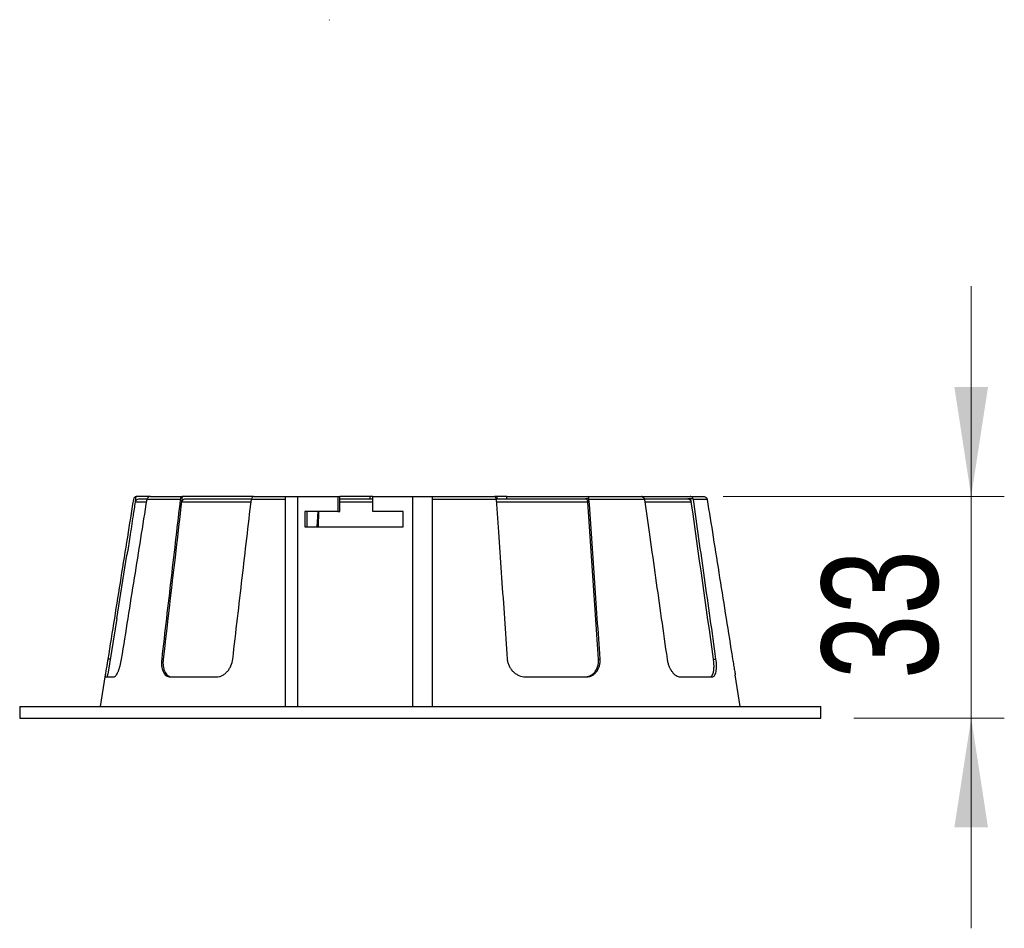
# Model space of a CAD drawing. Header units: millimetres. Extents: x 58 to 97, y 55 to 167.
# Tile 2 of 4: x 59 to 88, y 106 to 134. Entities that reach past the tile are written whole.
import ezdxf

# ---------------------------------------------------------------- set-up
doc = ezdxf.new("R2010")
doc.units = ezdxf.units.MM
doc.styles.add('SLDTEXTSTYLE0', font='TXT', dxfattribs={"width": 0.75})
doc.dimstyles.new('SLDDIMSTYLE0', dxfattribs={"dimtxt": 3.5, "dimasz": 3.302, "dimexe": 0, "dimexo": 0.0625, "dimgap": 0.875, "dimtad": 1, "dimdec": 0, "dimlfac": 5, "dimrnd": 1e-09, "dimzin": 12, "dimdsep": 46, "dimtxsty": 'SLDTEXTSTYLE0', "dimsah": 1, "dimcen": 0.09, "dimadec": 0, "dimazin": 3, "dimtfac": 1, "dimtdec": 0, "dimtmove": 0, "dimatfit": 0, "dimfxl": 0, "dimfrac": 2, "dimtolj": 1, "dimtzin": 12, "dimarcsym": 0})

# ---------------------------------------------------------------- blocks, each defined once
blk = doc.blocks.new('_D')
at = {"color": 7, "linetype": 'Continuous', "lineweight": 18}
for p, q in [((87.405, 119.375), (87.405, 125.725)), ((79.916, 119.375), (88.405, 119.375)), ((87.405, 119.375), (87.405, 112.679)), ((83.864, 112.679), (88.405, 112.679)), ((87.405, 112.679), (87.405, 106.329))]:
    blk.add_line(p, q, dxfattribs=at)
for points in [[(87.405, 119.375), (87.913, 122.677), (86.897, 122.677)], [(87.405, 112.679), (86.897, 109.377), (87.913, 109.377)]]:
    blk.add_solid(points, dxfattribs=at)
at = {"color": 7, "linetype": 'Continuous', "lineweight": 18, "insert": (82.894, 113.854), "char_height": 3.5, "attachment_point": 1, "rotation": 90, "style": 'SLDTEXTSTYLE0'}
blk.add_mtext('33', dxfattribs=at)

msp = doc.modelspace()

# ---------------------------------------------------------------- linework, layer by layer
at = {"color": 7, "linetype": 'Continuous'}
msp.add_line((68.023, 133.773), (68.018, 133.756), dxfattribs=at)
at = {"color": 7, "linetype": 'Continuous', "lineweight": 25}
for p, q in [((62.621, 119.375), (62.211, 119.375)), ((63.521, 119.284), (62.519, 119.284)), ((62.533, 119.323), (62.533, 119.323)), ((62.621, 119.375), (63.609, 119.375)), ((65.733, 119.375), (63.609, 119.375)), ((65.678, 119.323), (65.679, 119.323)), ((65.733, 119.375), (66.692, 119.375)), ((66.692, 119.375), (66.692, 113.025)), ((66.692, 119.375), (67.065, 119.375)), ((67.065, 119.375), (68.279, 119.375)), ((68.279, 119.375), (68.279, 118.915)), ((68.279, 119.375), (68.343, 119.375)), ((68.343, 118.915), (68.343, 119.375)), ((69.259, 119.375), (68.343, 119.375)), ((69.259, 119.296), (69.259, 119.375)), ((69.339, 119.375), (69.259, 119.375)), ((69.339, 118.915), (69.339, 119.375)), ((69.339, 119.375), (70.533, 119.375)), ((70.533, 119.375), (71.126, 119.375)), ((71.126, 119.375), (71.126, 113.025)), ((71.126, 119.375), (73.031, 119.375)), ((73.06, 119.284), (71.126, 119.284)), ((73.094, 119.375), (73.033, 119.375)), ((73.036, 119.351), (73.035, 119.374)), ((73.094, 119.296), (73.094, 119.375)), ((73.387, 119.375), (73.094, 119.375)), ((73.387, 119.296), (73.387, 119.375)), ((73.387, 119.375), (75.804, 119.375)), ((75.856, 119.296), (75.763, 119.296)), ((75.804, 119.375), (77.455, 119.375)), ((75.856, 119.296), (75.857, 119.323)), ((75.857, 119.323), (75.858, 119.323)), ((77.539, 119.284), (75.864, 119.284)), ((77.455, 119.375), (78.916, 119.375)), ((79.003, 119.296), (78.852, 119.296)), ((78.916, 119.375), (79.326, 119.375)), ((79.003, 119.296), (79.003, 119.323)), ((79.003, 119.323), (79.004, 119.323)), ((79.432, 119.284), (79.017, 119.284)), ((68.279, 118.915), (67.286, 118.915)), ((67.286, 118.915), (67.286, 118.455)), ((67.351, 118.455), (67.351, 118.915)), ((67.654, 118.455), (67.681, 118.915)), ((67.681, 118.453), (67.708, 118.915)), ((67.695, 118.915), (67.681, 118.455)), ((68.279, 118.915), (68.343, 118.915)), ((70.251, 118.915), (69.339, 118.915)), ((70.251, 118.455), (70.251, 118.915)), ((67.286, 118.455), (70.251, 118.455)), ((61.606, 115.686), (61.912, 117.604)), ((61.606, 115.686), (61.334, 114.004)), ((61.411, 114.462), (61.336, 114.462)), ((63.006, 114.462), (62.96, 114.462)), ((76.154, 114.462), (76.2, 114.462)), ((79.624, 114.462), (79.699, 114.462)), ((61.256, 113.989), (61.104, 113.025)), ((61.249, 113.922), (61.52, 113.922)), ((63.217, 113.922), (64.619, 113.922)), ((73.952, 113.922), (75.783, 113.922)), ((78.619, 113.922), (79.583, 113.922)), ((80.433, 113.025), (80.28, 113.989)), ((58.672, 113.025), (58.672, 112.679)), ((58.672, 113.025), (70.768, 113.025)), ((70.768, 113.025), (82.864, 113.025)), ((82.864, 112.679), (82.864, 113.025)), ((58.672, 112.679), (70.768, 112.679)), ((70.768, 112.679), (82.864, 112.679))]:
    msp.add_line(p, q, dxfattribs=at)
at = {"color": 1, "linetype": 'Continuous', "lineweight": 25}
for p, q in [((66.692, 119.284), (65.668, 119.284)), ((67.065, 119.375), (67.065, 113.025)), ((70.533, 119.375), (70.533, 113.025))]:
    msp.add_line(p, q, dxfattribs=at)
at = {"color": 7, "linetype": 'Continuous', "lineweight": 25, "flags": 128}
for points in [[(62.166, 119.205), (62.18, 119.296), (62.193, 119.374)], [(63.571, 119.205), (63.583, 119.296), (63.593, 119.374)]]:
    msp.add_lwpolyline(points, dxfattribs=at)
at = {"color": 7, "linetype": 'Continuous', "lineweight": 25}
for centre, radius, start, end in [((62.622, 119.273), 0.102, 90.5423, 150.6031), ((65.744, 119.31), 0.0663, 99.2757, 168.1387), ((75.793, 119.31), 0.0663, 11.8607, 80.7246), ((78.915, 119.273), 0.102, 29.3973, 89.4572)]:
    msp.add_arc(centre, radius, start, end, dxfattribs=at)
for points, knots in [([(62.105, 119.284), (62.044, 118.905), (61.984, 118.526), (61.923, 118.147), (61.858, 117.738), (61.793, 117.328), (61.727, 116.919), (61.597, 116.1), (61.467, 115.281), (61.336, 114.462)], [0.00046139, 0.00046139, 0.00046139, 0.00046139, 0.00622002, 0.00622002, 0.00622002, 0.01244004, 0.01244004, 0.01244004, 0.02488009, 0.02488009, 0.02488009, 0.02488009]), ([(61.75, 114.462), (61.816, 114.872), (61.881, 115.281), (61.946, 115.691), (62.011, 116.1), (62.076, 116.509), (62.142, 116.919), (62.267, 117.707), (62.393, 118.496), (62.519, 119.284)], [0, 0, 0, 0, 0.00622002, 0.00622002, 0.00622002, 0.01244004, 0.01244004, 0.01244004, 0.0244187, 0.0244187, 0.0244187, 0.0244187]), ([(62.194, 119.374), (62.172, 119.37), (62.152, 119.36), (62.12, 119.328), (62.108, 119.307), (62.105, 119.284)], [0, 0, 0, 0, 0.5, 0.5, 1, 1, 1, 1]), ([(62.166, 119.205), (62.17, 119.231), (62.183, 119.254), (62.222, 119.287), (62.247, 119.296), (62.273, 119.296)], [0, 0, 0, 0, 0.5, 0.5, 1, 1, 1, 1]), ([(62.273, 119.296), (62.269, 119.296), (62.261, 119.296), (62.334, 119.296), (62.425, 119.296), (62.5, 119.296), (62.523, 119.296)], [0, 0, 0, 0, 0.299995, 0.63317, 0.884107, 1, 1, 1, 1]), ([(63.521, 119.284), (63.477, 118.905), (63.432, 118.526), (63.388, 118.147), (63.341, 117.738), (63.293, 117.328), (63.245, 116.919), (63.15, 116.1), (63.055, 115.281), (62.96, 114.462)], [0.00046139, 0.00046139, 0.00046139, 0.00046139, 0.00622002, 0.00622002, 0.00622002, 0.01244004, 0.01244004, 0.01244004, 0.02488009, 0.02488009, 0.02488009, 0.02488009]), ([(63.578, 119.374), (63.564, 119.37), (63.551, 119.36), (63.531, 119.328), (63.523, 119.307), (63.521, 119.284)], [0, 0, 0, 0, 0.5, 0.5, 1, 1, 1, 1]), ([(63.571, 119.205), (63.574, 119.231), (63.585, 119.254), (63.618, 119.287), (63.639, 119.296), (63.661, 119.296)], [0, 0, 0, 0, 0.5, 0.5, 1, 1, 1, 1]), ([(63.661, 119.296), (63.803, 119.296), (64.101, 119.296), (64.581, 119.296), (65.072, 119.296), (65.424, 119.296), (65.63, 119.296), (65.671, 119.296)], [0, 0, 0, 0, 0.2502403, 0.5281572, 0.737476, 0.946794, 1, 1, 1, 1]), ([(65.107, 114.462), (65.155, 114.872), (65.202, 115.281), (65.25, 115.691), (65.298, 116.1), (65.345, 116.509), (65.393, 116.919), (65.485, 117.707), (65.576, 118.496), (65.668, 119.284)], [0, 0, 0, 0, 0.00622002, 0.00622002, 0.00622002, 0.01244004, 0.01244004, 0.01244004, 0.0244187, 0.0244187, 0.0244187, 0.0244187]), ([(68.343, 119.296), (68.384, 119.296), (68.683, 119.296), (69.018, 119.296), (69.314, 119.296), (69.339, 119.296)], [0, 0, 0, 0, 0.1251173, 0.9239658, 1, 1, 1, 1]), ([(73.007, 119.374), (73.021, 119.37), (73.033, 119.36), (73.052, 119.328), (73.058, 119.307), (73.06, 119.284)], [0, 0, 0, 0, 0.5, 0.5, 1, 1, 1, 1]), ([(73.058, 119.296), (73.278, 119.296), (73.759, 119.296), (74.409, 119.296), (75.013, 119.296), (75.442, 119.296), (75.686, 119.296), (75.763, 119.296)], [0, 0, 0, 0, 0.2287319, 0.4993519, 0.7031751, 0.9069973, 1, 1, 1, 1]), ([(73.06, 119.284), (73.086, 118.905), (73.113, 118.526), (73.139, 118.147), (73.168, 117.738), (73.196, 117.328), (73.225, 116.919), (73.282, 116.1), (73.338, 115.281), (73.395, 114.462)], [0.00046139, 0.00046139, 0.00046139, 0.00046139, 0.00622002, 0.00622002, 0.00622002, 0.01244004, 0.01244004, 0.01244004, 0.02488009, 0.02488009, 0.02488009, 0.02488009]), ([(75.763, 119.296), (75.778, 119.296), (75.793, 119.287), (75.815, 119.254), (75.822, 119.231), (75.824, 119.205)], [0, 0, 0, 0, 0.5, 0.5, 1, 1, 1, 1]), ([(76.2, 114.462), (76.172, 114.872), (76.143, 115.281), (76.115, 115.691), (76.086, 116.1), (76.058, 116.509), (76.029, 116.919), (75.974, 117.707), (75.919, 118.496), (75.864, 119.284)], [0, 0, 0, 0, 0.00622002, 0.00622002, 0.00622002, 0.01244004, 0.01244004, 0.01244004, 0.0244187, 0.0244187, 0.0244187, 0.0244187]), ([(77.452, 119.374), (77.473, 119.37), (77.493, 119.36), (77.525, 119.328), (77.536, 119.307), (77.539, 119.284)], [0, 0, 0, 0, 0.5, 0.5, 1, 1, 1, 1]), ([(77.536, 119.296), (77.639, 119.296), (77.904, 119.296), (78.232, 119.296), (78.534, 119.296), (78.725, 119.296), (78.822, 119.296), (78.852, 119.296)], [0, 0, 0, 0, 0.181503, 0.468694, 0.684999, 0.901302, 1, 1, 1, 1]), ([(77.539, 119.284), (77.593, 118.905), (77.647, 118.526), (77.7, 118.147), (77.758, 117.738), (77.816, 117.328), (77.874, 116.919), (77.99, 116.1), (78.106, 115.281), (78.221, 114.462)], [0.00046139, 0.00046139, 0.00046139, 0.00046139, 0.00622002, 0.00622002, 0.00622002, 0.01244004, 0.01244004, 0.01244004, 0.02488009, 0.02488009, 0.02488009, 0.02488009]), ([(78.852, 119.296), (78.877, 119.296), (78.9, 119.287), (78.937, 119.254), (78.949, 119.231), (78.953, 119.205)], [0, 0, 0, 0, 0.5, 0.5, 1, 1, 1, 1]), ([(79.699, 114.462), (79.641, 114.872), (79.583, 115.281), (79.525, 115.691), (79.467, 116.1), (79.409, 116.509), (79.351, 116.919), (79.24, 117.707), (79.128, 118.496), (79.017, 119.284)], [0, 0, 0, 0, 0.00622002, 0.00622002, 0.00622002, 0.01244004, 0.01244004, 0.01244004, 0.0244187, 0.0244187, 0.0244187, 0.0244187]), ([(79.343, 119.374), (79.365, 119.37), (79.385, 119.36), (79.417, 119.328), (79.429, 119.307), (79.432, 119.284)], [0, 0, 0, 0, 0.5, 0.5, 1, 1, 1, 1]), ([(79.432, 119.284), (79.493, 118.905), (79.553, 118.526), (79.614, 118.147), (79.679, 117.738), (79.744, 117.328), (79.809, 116.919), (79.94, 116.1), (80.07, 115.281), (80.201, 114.462)], [0.00046139, 0.00046139, 0.00046139, 0.00046139, 0.00622002, 0.00622002, 0.00622002, 0.01244004, 0.01244004, 0.01244004, 0.02488009, 0.02488009, 0.02488009, 0.02488009]), ([(62.159, 119.206), (62.138, 119.065), (62.086, 118.712), (62.003, 118.181), (61.941, 117.786), (61.912, 117.604)], [0, 0, 0, 0, 0.264836, 0.661937, 1, 1, 1, 1]), ([(61.336, 114.462), (61.331, 114.427), (61.325, 114.391), (61.313, 114.322), (61.308, 114.288), (61.297, 114.223), (61.291, 114.192), (61.281, 114.134), (61.276, 114.106), (61.268, 114.057), (61.264, 114.034), (61.257, 113.995), (61.255, 113.978), (61.249, 113.938), (61.247, 113.922), (61.249, 113.922)], [0, 0, 0, 0, 0.125, 0.125, 0.25, 0.25, 0.375, 0.375, 0.5, 0.5, 0.625, 0.625, 0.75, 0.75, 1, 1, 1, 1]), ([(61.52, 113.922), (61.528, 113.922), (61.538, 113.926), (61.557, 113.94), (61.568, 113.951), (61.589, 113.978), (61.6, 113.995), (61.622, 114.034), (61.633, 114.056), (61.655, 114.106), (61.666, 114.133), (61.686, 114.192), (61.696, 114.223), (61.723, 114.32), (61.739, 114.391), (61.75, 114.462)], [0, 0, 0, 0, 0.125, 0.125, 0.25, 0.25, 0.375, 0.375, 0.5, 0.5, 0.625, 0.625, 0.75, 0.75, 1, 1, 1, 1]), ([(62.96, 114.462), (62.956, 114.427), (62.954, 114.391), (62.954, 114.322), (62.955, 114.288), (62.963, 114.223), (62.969, 114.192), (62.985, 114.134), (62.995, 114.106), (63.018, 114.057), (63.031, 114.034), (63.061, 113.995), (63.078, 113.978), (63.131, 113.938), (63.172, 113.922), (63.217, 113.922)], [0, 0, 0, 0, 0.125, 0.125, 0.25, 0.25, 0.375, 0.375, 0.5, 0.5, 0.625, 0.625, 0.75, 0.75, 1, 1, 1, 1]), ([(63.006, 114.462), (63.005, 114.454), (63.003, 114.431), (63, 114.388), (62.999, 114.327), (63.005, 114.249), (63.021, 114.163), (63.05, 114.08), (63.091, 114.012), (63.129, 113.974), (63.16, 113.952), (63.185, 113.938), (63.219, 113.925), (63.247, 113.923), (63.263, 113.922)], [0, 0, 0, 0, 0.029214, 0.080573, 0.153916, 0.249153, 0.36766, 0.498986, 0.624021, 0.749323, 0.784864, 0.838559, 0.910304, 1, 1, 1, 1]), ([(64.619, 113.922), (64.646, 113.922), (64.674, 113.926), (64.73, 113.94), (64.758, 113.951), (64.812, 113.978), (64.838, 113.995), (64.889, 114.034), (64.914, 114.056), (64.959, 114.106), (64.98, 114.133), (65.018, 114.192), (65.035, 114.223), (65.079, 114.32), (65.099, 114.391), (65.107, 114.462)], [0, 0, 0, 0, 0.125, 0.125, 0.25, 0.25, 0.375, 0.375, 0.5, 0.5, 0.625, 0.625, 0.75, 0.75, 1, 1, 1, 1]), ([(73.395, 114.462), (73.398, 114.427), (73.404, 114.391), (73.422, 114.322), (73.435, 114.288), (73.465, 114.223), (73.484, 114.192), (73.525, 114.134), (73.549, 114.106), (73.6, 114.057), (73.628, 114.034), (73.687, 113.995), (73.718, 113.978), (73.814, 113.938), (73.883, 113.922), (73.952, 113.922)], [0, 0, 0, 0, 0.125, 0.125, 0.25, 0.25, 0.375, 0.375, 0.5, 0.5, 0.625, 0.625, 0.75, 0.75, 1, 1, 1, 1]), ([(75.736, 113.922), (75.746, 113.923), (75.764, 113.923), (75.792, 113.926), (75.819, 113.931), (75.846, 113.938), (75.872, 113.947), (75.898, 113.958), (75.922, 113.971), (75.946, 113.985), (75.969, 114.001), (75.991, 114.019), (76.012, 114.038), (76.031, 114.059), (76.059, 114.093), (76.098, 114.154), (76.135, 114.247), (76.153, 114.345), (76.156, 114.415), (76.154, 114.451), (76.154, 114.462)], [0, 0, 0, 0, 0.038446, 0.076878, 0.115318, 0.153782, 0.192279, 0.230811, 0.269381, 0.307984, 0.34662, 0.385286, 0.423982, 0.462714, 0.50149, 0.596405, 0.750974, 0.875302, 0.958436, 1, 1, 1, 1]), ([(75.783, 113.922), (75.813, 113.922), (75.843, 113.926), (75.901, 113.94), (75.93, 113.951), (75.983, 113.978), (76.008, 113.995), (76.055, 114.034), (76.076, 114.056), (76.114, 114.106), (76.131, 114.133), (76.159, 114.192), (76.171, 114.223), (76.198, 114.32), (76.205, 114.391), (76.2, 114.462)], [0, 0, 0, 0, 0.125, 0.125, 0.25, 0.25, 0.375, 0.375, 0.5, 0.5, 0.625, 0.625, 0.75, 0.75, 1, 1, 1, 1]), ([(78.221, 114.462), (78.227, 114.427), (78.234, 114.391), (78.252, 114.322), (78.263, 114.288), (78.289, 114.223), (78.304, 114.192), (78.336, 114.134), (78.353, 114.106), (78.39, 114.057), (78.41, 114.034), (78.45, 113.995), (78.471, 113.978), (78.534, 113.938), (78.578, 113.922), (78.619, 113.922)], [0, 0, 0, 0, 0.125, 0.125, 0.25, 0.25, 0.375, 0.375, 0.5, 0.5, 0.625, 0.625, 0.75, 0.75, 1, 1, 1, 1]), ([(79.509, 113.922), (79.513, 113.923), (79.521, 113.923), (79.533, 113.926), (79.544, 113.931), (79.555, 113.938), (79.565, 113.947), (79.575, 113.958), (79.584, 113.971), (79.593, 113.985), (79.601, 114.001), (79.608, 114.019), (79.614, 114.038), (79.62, 114.059), (79.627, 114.093), (79.637, 114.154), (79.641, 114.247), (79.637, 114.345), (79.63, 114.415), (79.625, 114.451), (79.624, 114.462)], [0, 0, 0, 0, 0.038446, 0.076878, 0.115318, 0.153782, 0.192279, 0.230811, 0.269381, 0.307984, 0.34662, 0.385286, 0.423982, 0.462714, 0.50149, 0.596405, 0.750974, 0.875302, 0.958436, 1, 1, 1, 1]), ([(79.583, 113.922), (79.597, 113.922), (79.61, 113.926), (79.634, 113.94), (79.645, 113.951), (79.664, 113.978), (79.673, 113.995), (79.688, 114.034), (79.695, 114.056), (79.705, 114.106), (79.708, 114.133), (79.713, 114.192), (79.714, 114.223), (79.714, 114.32), (79.709, 114.391), (79.699, 114.462)], [0, 0, 0, 0, 0.125, 0.125, 0.25, 0.25, 0.375, 0.375, 0.5, 0.5, 0.625, 0.625, 0.75, 0.75, 1, 1, 1, 1]), ([(80.201, 114.462), (80.211, 114.401), (80.231, 114.277), (80.259, 114.118), (80.276, 114.018), (80.28, 113.993), (80.28, 113.989)], [0, 0, 0, 0, 0.314312, 0.628236, 0.949908, 1, 1, 1, 1]), ([(61.324, 113.922), (61.324, 113.926), (61.323, 113.931), (61.327, 113.961), (61.331, 113.983), (61.333, 113.998), (61.334, 114.004)], [0, 0, 0, 0, 0.459507, 0.713893, 0.89282, 1, 1, 1, 1])]:
    msp.add_open_spline(points, degree=3, knots=knots, dxfattribs=at)
for points in [[(62.211, 119.375), (62.205, 119.375), (62.199, 119.375), (62.193, 119.374)], [(62.519, 119.284), (62.521, 119.298), (62.526, 119.311), (62.533, 119.323)], [(63.578, 119.374), (63.387, 117.737), (63.196, 116.1), (63.006, 114.462)], [(63.593, 119.374), (63.588, 119.374), (63.583, 119.374), (63.578, 119.374)], [(63.609, 119.375), (63.604, 119.375), (63.599, 119.375), (63.593, 119.374)], [(65.668, 119.284), (65.67, 119.298), (65.673, 119.311), (65.678, 119.323)], [(73.035, 119.374), (73.026, 119.374), (73.017, 119.374), (73.007, 119.374)], [(73.031, 119.375), (73.032, 119.375), (73.034, 119.375), (73.035, 119.374)], [(75.864, 119.284), (75.863, 119.298), (75.861, 119.311), (75.857, 119.323)], [(77.47, 119.374), (77.464, 119.374), (77.458, 119.374), (77.452, 119.374)], [(77.455, 119.375), (77.46, 119.375), (77.465, 119.375), (77.47, 119.374)], [(79.017, 119.284), (79.015, 119.298), (79.01, 119.311), (79.003, 119.323)], [(79.326, 119.375), (79.332, 119.375), (79.338, 119.375), (79.344, 119.374)], [(79.344, 119.374), (79.344, 119.374), (79.344, 119.374), (79.343, 119.374)], [(76.154, 114.462), (76.044, 116.043), (75.934, 117.624), (75.824, 119.205)], [(79.624, 114.462), (79.4, 116.043), (79.177, 117.624), (78.953, 119.205)]]:
    msp.add_open_spline(points, degree=3, dxfattribs=at)
at = {"color": 1, "linetype": 'Continuous', "lineweight": 25}
for points, knots in [([(62.506, 119.205), (62.504, 119.205), (62.442, 119.204), (62.344, 119.203), (62.226, 119.202), (62.162, 119.203), (62.166, 119.204), (62.167, 119.204)], [0, 0, 0, 0, 0.008853, 0.257312, 0.506985, 0.837673, 1, 1, 1, 1]), ([(65.659, 119.205), (65.599, 119.205), (65.374, 119.204), (65, 119.203), (64.504, 119.202), (64.017, 119.203), (63.715, 119.205), (63.571, 119.205)], [0, 0, 0, 0, 0.07359, 0.278204, 0.482819, 0.754488, 1, 1, 1, 1]), ([(69.339, 119.203), (69.307, 119.203), (69.002, 119.202), (68.668, 119.203), (68.374, 119.204), (68.343, 119.204)], [0, 0, 0, 0, 0.094705, 0.903954, 1, 1, 1, 1]), ([(75.824, 119.205), (75.747, 119.205), (75.5, 119.204), (75.066, 119.203), (74.455, 119.202), (73.789, 119.203), (73.296, 119.205), (73.065, 119.205)], [0, 0, 0, 0, 0.091695, 0.294085, 0.496476, 0.765192, 1, 1, 1, 1]), ([(78.953, 119.205), (78.922, 119.205), (78.825, 119.204), (78.632, 119.203), (78.327, 119.202), (77.973, 119.203), (77.679, 119.204), (77.55, 119.205)], [0, 0, 0, 0, 0.094088, 0.301759, 0.509432, 0.785161, 1, 1, 1, 1])]:
    msp.add_open_spline(points, degree=3, knots=knots, dxfattribs=at)

# ---------------------------------------------------------------- dimensions: what is measured, and where the dimension line sits
at = {"color": 7, "linetype": 'Continuous', "lineweight": 18}
dim = msp.add_linear_dim(base=(87.405, 112.679), p1=(78.916, 119.375), p2=(82.864, 112.679), angle=90, dimstyle='SLDDIMSTYLE0', dxfattribs=at)
dim.commit()
dim.dimension.update_dxf_attribs({"geometry": '_D', "text_midpoint": (87.405, 116.441), "dimtype": 160})

doc.saveas('drawing.dxf')
